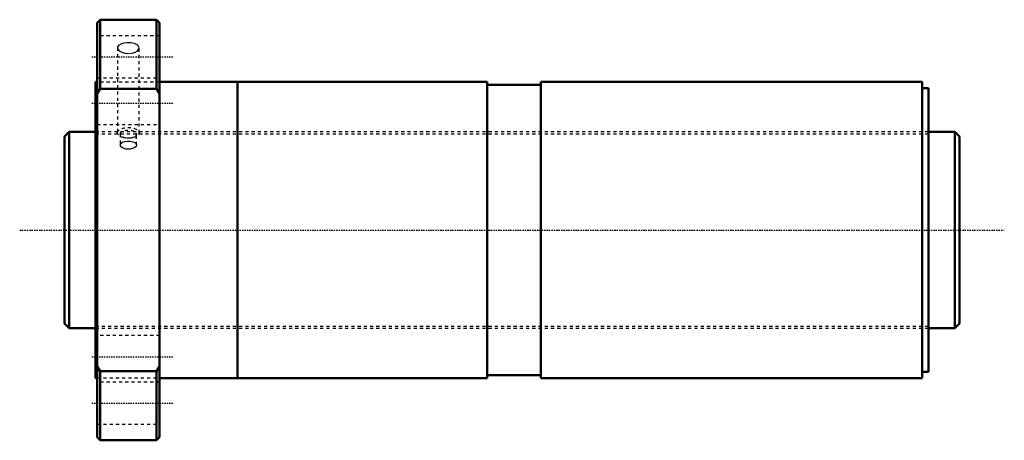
# Model space of a CAD drawing. Header units: millimetres. Extents: x -24 to 291, y -68 to 68.
import ezdxf

# ---------------------------------------------------------------- set-up
doc = ezdxf.new("R2010")
doc.units = ezdxf.units.MM
doc.linetypes.add('Center', pattern=[1.5, 0.45, -0.5, 0.05, -0.5])
doc.linetypes.add('Dashed', pattern=[2, 1, -1])
for name, color, linetype, lineweight in [('2d ConnectionPoints', 7, 'Continuous', 50), ('AM_0', 7, 'Continuous', 50), ('AM_5', 3, 'Continuous', 25), ('AM_7', 7, 'Center', 25), ('AM_9', 6, 'Dashed', 25)]:
    doc.layers.add(name, color=color, linetype=linetype, lineweight=lineweight)

# ---------------------------------------------------------------- blocks, each defined once
blk = doc.blocks.new('1_SDAN6340VX_3_nut_0_in_SDAN6340VX_3G0_287LC0_0G000__0')
at = {"layer": 'AM_0'}
for p, q in [((1.5, 67.5), (0.5, 66.5)), ((0.5, 66.5), (0.5, -66.5)), ((19.5, 67.5), (1.5, 67.5)), ((1.5, 67.5), (1.5, 45.35)), ((20.5, 66.5), (19.5, 67.5)), ((19.5, 67.5), (19.5, 45.35)), ((20.5, 66.5), (20.5, -66.5)), ((0.5, 47.5), (0, 47.5)), ((0, 47.5), (0, -47.5)), ((45.5, 47.5), (20.5, 47.5)), ((45.5, 47.5), (45.5, -47.5)), ((125.5, 47.5), (45.53, 47.5)), ((45.53, 47.5), (45.53, -47.5)), ((125.5, 47.5), (125.5, -47.5)), ((265, 47.5), (142.7, 47.5)), ((142.7, 47.5), (142.7, -47.5)), ((265, 47.5), (265, -47.5)), ((1.5, 45.35), (0.5, 43.84)), ((19.5, 45.35), (1.5, 45.35)), ((20.5, 43.84), (19.5, 45.35)), ((45.53, 46.5), (45.5, 46.5)), ((142.7, 46.55), (125.5, 46.55)), ((267, 45.5), (265, 45.5)), ((267, 45.5), (267, -45.5)), ((0.5, -43.84), (1.5, -45.35)), ((19.5, -45.35), (20.5, -43.84)), ((1.5, -45.35), (19.5, -45.35)), ((1.5, -45.35), (1.5, -67.5)), ((19.5, -45.35), (19.5, -67.5)), ((45.5, -46.5), (45.53, -46.5)), ((125.5, -46.55), (142.7, -46.55)), ((265, -45.5), (267, -45.5)), ((0, -47.5), (0.5, -47.5)), ((20.5, -47.5), (45.5, -47.5)), ((45.53, -47.5), (125.5, -47.5)), ((142.7, -47.5), (265, -47.5)), ((0.5, -66.5), (1.5, -67.5)), ((1.5, -67.5), (19.5, -67.5)), ((19.5, -67.5), (20.5, -66.5))]:
    blk.add_line(p, q, dxfattribs=at)
at = {"layer": 'AM_7'}
for p, q in [((-1.2, 55.54), (25.2, 55.54)), ((-1.2, 40.66), (25.2, 40.66)), ((-1.2, -40.66), (25.2, -40.66)), ((-1.2, -55.54), (25.2, -55.54))]:
    blk.add_line(p, q, dxfattribs=at)
at = {"layer": 'AM_9'}
for p, q in [((20.5, 62.29), (0.5, 62.29)), ((7.04, 58.45), (7.04, 31.18)), ((13.96, 31.18), (13.96, 58.46)), ((0.5, 48.79), (20.5, 48.79)), ((20.5, 47.41), (0.5, 47.41)), ((0.5, 33.91), (20.5, 33.91)), ((267, 31.5), (0, 31.5)), ((7.9, 30.75), (7.9, 27.28)), ((13.1, 27.28), (13.1, 30.75)), ((0, -31.5), (267, -31.5)), ((20.5, -33.91), (0.5, -33.91)), ((0.5, -47.41), (20.5, -47.41)), ((20.5, -48.79), (0.5, -48.79)), ((0.5, -62.29), (20.5, -62.29))]:
    blk.add_line(p, q, dxfattribs=at)
for points in [[(13.96, 58.46), (13.76, 59.02), (13.2, 59.51), (12.34, 59.87), (11.26, 60.07), (10.1, 60.1), (8.99, 59.95), (8.04, 59.64), (7.38, 59.19), (7.06, 58.64), (7.04, 58.46)], [(7.04, 58.46), (7.13, 58.06), (7.58, 57.51), (8.36, 57.05), (9.38, 56.75), (10.53, 56.65), (11.67, 56.76), (12.68, 57.07), (13.45, 57.53), (13.88, 58.09), (13.96, 58.46)], [(7.9, 27.28), (7.92, 27.43), (8.16, 27.83), (8.66, 28.15), (9.38, 28.38), (10.22, 28.48), (11.09, 28.46), (11.89, 28.31), (12.54, 28.05), (12.96, 27.69), (13.1, 27.28)], [(10.5, 25.89), (9.64, 25.97), (8.88, 26.21), (8.3, 26.56), (7.96, 26.99), (7.9, 27.28)], [(13.1, 27.28), (13.1, 27.27), (12.95, 26.83), (12.52, 26.43), (11.87, 26.11), (11.06, 25.92), (10.5, 25.89)]]:
    blk.add_lwpolyline(points, dxfattribs=at)
for centre, major_axis in [((10.5, 31.18), (-3.46, 0)), ((10.5, 30.75), (-2.6, 0))]:
    blk.add_ellipse(centre, major_axis=major_axis, ratio=0.5, dxfattribs=at)
blk = doc.blocks.new('2_0SDAN6340VX_30Shaft_0_in_SDAN6340VX_3G0_287LC0_0G000__0')
at = {"layer": 'AM_0'}
for p, q in [((-8.5, 31.5), (-10, 30)), ((-10, 30), (-10, -30)), ((0, 31.5), (-8.5, 31.5)), ((-8.5, 31.5), (-8.5, -31.5)), ((275.5, 31.5), (267, 31.5)), ((277, 30), (275.5, 31.5)), ((275.5, 31.5), (275.5, -31.5)), ((277, 30), (277, -30)), ((-10, -30), (-8.5, -31.5)), ((-8.5, -31.5), (0, -31.5)), ((267, -31.5), (275.5, -31.5)), ((275.5, -31.5), (277, -30))]:
    blk.add_line(p, q, dxfattribs=at)
at = {"layer": 'AM_5', "linetype": 'Dashed'}
for p, q in [((0, 30.8865), (267, 30.8865)), ((0, -30.8865), (267, -30.8865))]:
    blk.add_line(p, q, dxfattribs=at)
at = {"layer": 'AM_7'}
blk.add_line((-24.35, 0), (291.35, 0), dxfattribs=at)
at = {"layer": 'AM_9'}
for p, q in [((267, 31.5), (0, 31.5)), ((0, -31.5), (267, -31.5))]:
    blk.add_line(p, q, dxfattribs=at)

msp = doc.modelspace()

# ---------------------------------------------------------------- linework, layer by layer
at = {"layer": '2d ConnectionPoints'}
for p in [(-10, 0), (0, 0), (277, 0)]:
    msp.add_point(p, dxfattribs=at)

# ---------------------------------------------------------------- block references
for name in ['1_SDAN6340VX_3_nut_0_in_SDAN6340VX_3G0_287LC0_0G000__0', '2_0SDAN6340VX_30Shaft_0_in_SDAN6340VX_3G0_287LC0_0G000__0']:
    msp.add_blockref(name, (0, 0))

doc.saveas('drawing.dxf')
